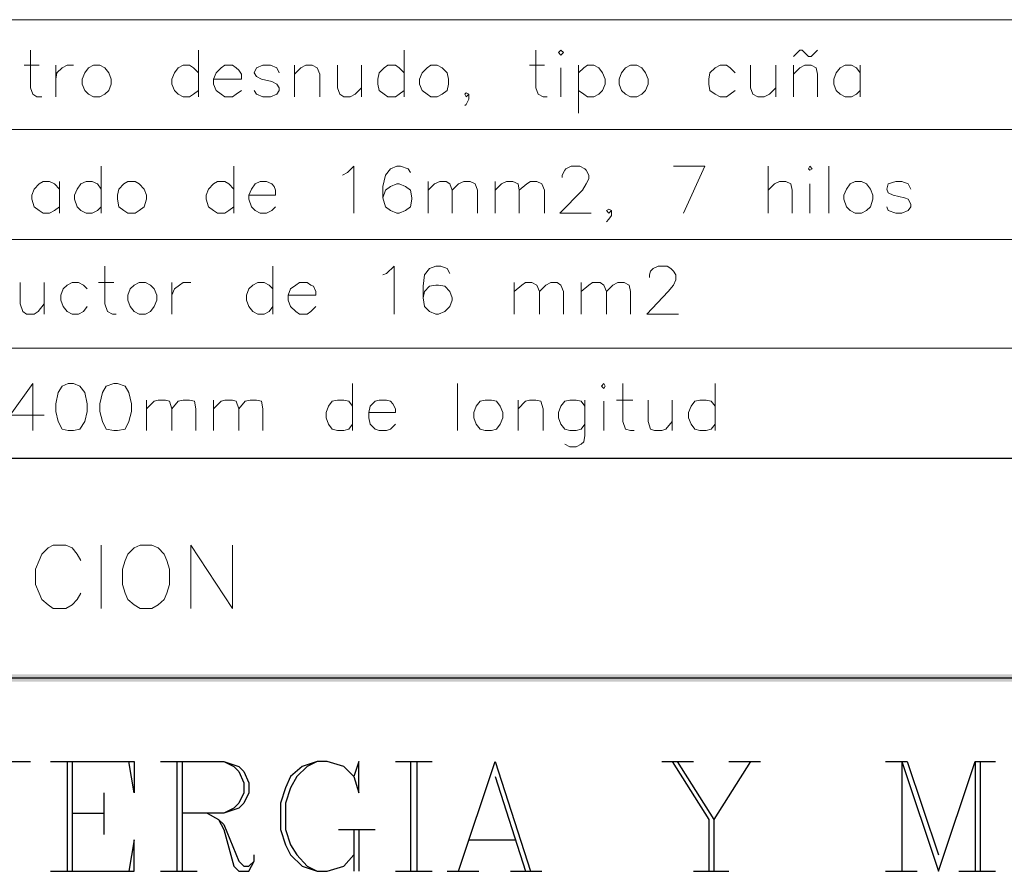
# Model space of a CAD drawing. Header units: millimetres. Extents: x 8 to 202, y 3 to 294.
# Tile 7 of 10: x 117 to 150, y 28 to 57. Entities that reach past the tile are written whole.
import ezdxf

# ---------------------------------------------------------------- set-up
doc = ezdxf.new("R2010")
doc.units = ezdxf.units.MM
doc.layers.add('DGE_CONTORNOS', color=7, linetype='Continuous', lineweight=0)
doc.layers.add('DGE_RELLENO', color=7, linetype='Continuous', lineweight=0)

msp = doc.modelspace()

# ---------------------------------------------------------------- hatches: boundary and pattern name
at = {"layer": 'DGE_RELLENO', "true_color": 0x000000}
for points in [[(23.4527, 34.8263), (23.7067, 34.5723), (201.9723, 34.8263)], [(23.7067, 34.5723), (201.9723, 34.8263), (201.8453, 34.5723)]]:
    msp.add_hatch(color=7, dxfattribs=at).paths.add_polyline_path(points, flags=0)

# ---------------------------------------------------------------- linework, layer by layer
at = {"layer": 'DGE_CONTORNOS', "lineweight": 5}
for points in [[(23.5797, 56.755), (201.9723, 56.755)], [(23.5797, 53.072), (201.9723, 53.072)], [(23.5797, 49.389), (201.9723, 49.389)], [(23.5797, 45.7484), (201.9723, 45.7484)]]:
    msp.add_lwpolyline(points, dxfattribs=at)
at = {"layer": 'DGE_CONTORNOS', "lineweight": 13}
for points in [[(117.348, 55.739), (117.348, 54.469), (117.4327, 54.2574), (117.5597, 54.1727), (117.729, 54.1727)], [(122.9783, 55.739), (122.9783, 54.1727)], [(129.8787, 55.739), (129.8787, 54.1727)], [(134.2813, 55.739), (134.2813, 54.469), (134.366, 54.2574), (134.5353, 54.1727), (134.6623, 54.1727)], [(135.0433, 55.6544), (135.128, 55.739), (135.2127, 55.6544), (135.128, 55.5697), (135.0433, 55.6544)], [(142.9173, 55.5274), (143.129, 55.739), (143.2137, 55.739), (143.4253, 55.5274), (143.51, 55.5274), (143.7217, 55.739)], [(117.1363, 55.231), (117.6443, 55.231)], [(118.1947, 55.231), (118.1947, 54.1727)], [(118.1947, 54.7654), (118.237, 54.977), (118.4063, 55.1464), (118.5757, 55.231), (118.7873, 55.231)], [(119.4647, 55.231), (119.2953, 55.1464), (119.1683, 54.977), (119.0837, 54.7654), (119.0837, 54.596), (119.1683, 54.3844), (119.2953, 54.2574), (119.4647, 54.1727), (119.6763, 54.1727), (119.8457, 54.2574), (119.9727, 54.3844), (120.0573, 54.596), (120.0573, 54.7654), (119.9727, 54.977), (119.8457, 55.1464), (119.6763, 55.231), (119.4647, 55.231)], [(122.9783, 54.977), (122.809, 55.1464), (122.682, 55.231), (122.4703, 55.231), (122.301, 55.1464), (122.174, 54.977), (122.0893, 54.7654), (122.0893, 54.596), (122.174, 54.3844), (122.301, 54.2574), (122.4703, 54.1727), (122.682, 54.1727), (122.809, 54.2574), (122.9783, 54.3844)], [(123.4863, 54.7654), (124.4177, 54.7654), (124.4177, 54.9347), (124.333, 55.0617), (124.2483, 55.1464), (124.1213, 55.231), (123.8673, 55.231), (123.7403, 55.1464), (123.571, 54.977), (123.4863, 54.7654), (123.4863, 54.596), (123.571, 54.3844), (123.7403, 54.2574), (123.8673, 54.1727), (124.1213, 54.1727), (124.2483, 54.2574), (124.4177, 54.3844)], [(125.6877, 54.977), (125.603, 55.1464), (125.3913, 55.231), (125.1373, 55.231), (124.9257, 55.1464), (124.841, 54.977), (124.9257, 54.85), (125.095, 54.7654), (125.4337, 54.6807), (125.603, 54.596), (125.6877, 54.469), (125.6877, 54.3844), (125.603, 54.2574), (125.3913, 54.1727), (125.1373, 54.1727), (124.9257, 54.2574), (124.841, 54.3844)], [(126.1957, 55.231), (126.1957, 54.1727)], [(126.1957, 54.9347), (126.4073, 55.1464), (126.5767, 55.231), (126.7883, 55.231), (126.9577, 55.1464), (127.0423, 54.9347), (127.0423, 54.1727)], [(127.635, 55.231), (127.635, 54.469), (127.7197, 54.2574), (127.8467, 54.1727), (128.0583, 54.1727), (128.2277, 54.2574), (128.4393, 54.469)], [(128.4393, 55.231), (128.4393, 54.1727)], [(129.8787, 54.977), (129.7093, 55.1464), (129.5823, 55.231), (129.3283, 55.231), (129.2013, 55.1464), (129.032, 54.977), (128.9897, 54.7654), (128.9897, 54.596), (129.032, 54.3844), (129.2013, 54.2574), (129.3283, 54.1727), (129.5823, 54.1727), (129.7093, 54.2574), (129.8787, 54.3844)], [(130.7677, 55.231), (130.6407, 55.1464), (130.4713, 54.977), (130.3867, 54.7654), (130.3867, 54.596), (130.4713, 54.3844), (130.6407, 54.2574), (130.7677, 54.1727), (130.9793, 54.1727), (131.1487, 54.2574), (131.318, 54.3844), (131.3603, 54.596), (131.3603, 54.7654), (131.318, 54.977), (131.1487, 55.1464), (130.9793, 55.231), (130.7677, 55.231)], [(134.0697, 55.231), (134.5777, 55.231)], [(135.128, 55.1464), (135.128, 54.1727)], [(135.7207, 55.231), (135.7207, 53.6224)], [(135.7207, 54.977), (135.89, 55.1464), (136.017, 55.231), (136.2287, 55.231), (136.398, 55.1464), (136.525, 54.977), (136.6097, 54.7654), (136.6097, 54.596), (136.525, 54.3844), (136.398, 54.2574), (136.2287, 54.1727), (136.017, 54.1727), (135.89, 54.2574), (135.7207, 54.3844)], [(137.4563, 55.231), (137.287, 55.1464), (137.16, 54.977), (137.0753, 54.7654), (137.0753, 54.596), (137.16, 54.3844), (137.287, 54.2574), (137.4563, 54.1727), (137.668, 54.1727), (137.8373, 54.2574), (137.9643, 54.3844), (138.049, 54.596), (138.049, 54.7654), (137.9643, 54.977), (137.8373, 55.1464), (137.668, 55.231), (137.4563, 55.231)], [(140.97, 54.977), (140.8007, 55.1464), (140.6737, 55.231), (140.462, 55.231), (140.2927, 55.1464), (140.1233, 54.977), (140.081, 54.7654), (140.081, 54.596), (140.1233, 54.3844), (140.2927, 54.2574), (140.462, 54.1727), (140.6737, 54.1727), (140.8007, 54.2574), (140.97, 54.3844)], [(141.478, 55.231), (141.478, 54.469), (141.5627, 54.2574), (141.732, 54.1727), (141.9437, 54.1727), (142.113, 54.2574), (142.3247, 54.469)], [(142.3247, 55.231), (142.3247, 54.1727)], [(142.9173, 55.231), (142.9173, 54.1727)], [(142.9173, 54.9347), (143.129, 55.1464), (143.2983, 55.231), (143.51, 55.231), (143.6793, 55.1464), (143.7217, 54.9347), (143.7217, 54.1727)], [(145.161, 54.977), (145.034, 55.1464), (144.8647, 55.231), (144.653, 55.231), (144.4837, 55.1464), (144.3567, 54.977), (144.272, 54.7654), (144.272, 54.596), (144.3567, 54.3844), (144.4837, 54.2574), (144.653, 54.1727), (144.8647, 54.1727), (145.034, 54.2574), (145.161, 54.3844)], [(145.161, 55.231), (145.161, 54.1727)], [(132.0377, 54.2574), (131.953, 54.2997), (131.9107, 54.2574), (131.953, 54.1727), (132.0377, 54.2574), (132.0377, 54.088), (131.953, 53.9187), (131.9107, 53.8764)], [(119.7187, 51.8444), (119.7187, 50.278)], [(124.1637, 51.8444), (124.1637, 50.278)], [(127.8043, 51.548), (127.9737, 51.6327), (128.1853, 51.8444), (128.1853, 50.278)], [(130.0903, 51.6327), (130.0057, 51.7597), (129.7517, 51.8444), (129.6247, 51.8444), (129.413, 51.7597), (129.2437, 51.548), (129.159, 51.167), (129.159, 50.786), (129.2437, 50.4897), (129.413, 50.3627), (129.6247, 50.278), (129.7093, 50.278), (129.921, 50.3627), (130.0903, 50.4897), (130.1327, 50.7437), (130.1327, 50.786), (130.0903, 51.04), (129.921, 51.167), (129.7093, 51.2517), (129.6247, 51.2517), (129.413, 51.167), (129.2437, 51.04), (129.159, 50.786)], [(135.1703, 51.4634), (135.1703, 51.548), (135.255, 51.7174), (135.2973, 51.7597), (135.4667, 51.8444), (135.763, 51.8444), (135.9323, 51.7597), (135.9747, 51.7174), (136.0593, 51.548), (136.0593, 51.421), (135.9747, 51.2517), (135.8477, 51.04), (135.0857, 50.278), (136.144, 50.278)], [(139.2343, 50.278), (139.954, 51.8444), (138.8957, 51.8444)], [(142.0707, 51.8444), (142.0707, 50.278)], [(143.4253, 51.7597), (143.4677, 51.8444), (143.5523, 51.7597), (143.4677, 51.7174), (143.4253, 51.7597)], [(144.1027, 51.8444), (144.1027, 50.278)], [(118.3217, 51.0824), (118.1523, 51.2517), (117.983, 51.3364), (117.7713, 51.3364), (117.6443, 51.2517), (117.475, 51.0824), (117.3903, 50.8707), (117.3903, 50.7437), (117.475, 50.4897), (117.6443, 50.3627), (117.7713, 50.278), (117.983, 50.278), (118.1523, 50.3627), (118.3217, 50.4897)], [(118.3217, 51.3364), (118.3217, 50.278)], [(119.7187, 51.0824), (119.5917, 51.2517), (119.4223, 51.3364), (119.2107, 51.3364), (119.0413, 51.2517), (118.9143, 51.0824), (118.8297, 50.8707), (118.8297, 50.7437), (118.9143, 50.4897), (119.0413, 50.3627), (119.2107, 50.278), (119.4223, 50.278), (119.5917, 50.3627), (119.7187, 50.4897)], [(120.6077, 51.3364), (120.4807, 51.2517), (120.3113, 51.0824), (120.269, 50.8707), (120.269, 50.7437), (120.3113, 50.4897), (120.4807, 50.3627), (120.6077, 50.278), (120.8617, 50.278), (120.9887, 50.3627), (121.158, 50.4897), (121.2427, 50.7437), (121.2427, 50.8707), (121.158, 51.0824), (120.9887, 51.2517), (120.8617, 51.3364), (120.6077, 51.3364)], [(124.1637, 51.0824), (123.9943, 51.2517), (123.8673, 51.3364), (123.6133, 51.3364), (123.4863, 51.2517), (123.317, 51.0824), (123.2323, 50.8707), (123.2323, 50.7437), (123.317, 50.4897), (123.4863, 50.3627), (123.6133, 50.278), (123.8673, 50.278), (123.9943, 50.3627), (124.1637, 50.4897)], [(124.6717, 50.8707), (125.5607, 50.8707), (125.5607, 51.04), (125.5183, 51.167), (125.4337, 51.2517), (125.2643, 51.3364), (125.0527, 51.3364), (124.8833, 51.2517), (124.7563, 51.0824), (124.6717, 50.8707), (124.6717, 50.7437), (124.7563, 50.4897), (124.8833, 50.3627), (125.0527, 50.278), (125.2643, 50.278), (125.4337, 50.3627), (125.5607, 50.4897)], [(130.683, 51.3364), (130.683, 50.278)], [(130.683, 51.04), (130.8947, 51.2517), (131.064, 51.3364), (131.2757, 51.3364), (131.4027, 51.2517), (131.4873, 51.04), (131.4873, 50.278)], [(131.4873, 51.04), (131.699, 51.2517), (131.8683, 51.3364), (132.08, 51.3364), (132.2493, 51.2517), (132.334, 51.04), (132.334, 50.278)], [(132.9267, 51.3364), (132.9267, 50.278)], [(132.9267, 51.04), (133.1383, 51.2517), (133.3077, 51.3364), (133.5193, 51.3364), (133.6887, 51.2517), (133.731, 51.04), (133.731, 50.278)], [(133.731, 51.04), (133.985, 51.2517), (134.112, 51.3364), (134.3237, 51.3364), (134.493, 51.2517), (134.5777, 51.04), (134.5777, 50.278)], [(142.0707, 51.04), (142.2823, 51.2517), (142.4517, 51.3364), (142.6633, 51.3364), (142.8327, 51.2517), (142.875, 51.04), (142.875, 50.278)], [(143.4677, 51.2517), (143.4677, 50.278)], [(144.9917, 51.3364), (144.8223, 51.2517), (144.6953, 51.0824), (144.6107, 50.8707), (144.6107, 50.7437), (144.6953, 50.4897), (144.8223, 50.3627), (144.9917, 50.278), (145.2033, 50.278), (145.3727, 50.3627), (145.4997, 50.4897), (145.5843, 50.7437), (145.5843, 50.8707), (145.4997, 51.0824), (145.3727, 51.2517), (145.2033, 51.3364), (144.9917, 51.3364)], [(146.8543, 51.0824), (146.7697, 51.2517), (146.558, 51.3364), (146.3463, 51.3364), (146.0923, 51.2517), (146.05, 51.0824), (146.0923, 50.9554), (146.2617, 50.8707), (146.6427, 50.786), (146.7697, 50.7437), (146.8543, 50.5744), (146.8543, 50.4897), (146.7697, 50.3627), (146.558, 50.278), (146.3463, 50.278), (146.0923, 50.3627), (146.05, 50.4897)], [(136.8213, 50.3627), (136.7367, 50.405), (136.652, 50.3627), (136.7367, 50.278), (136.8213, 50.3627), (136.8213, 50.1934), (136.7367, 50.0664), (136.652, 49.9817)], [(119.8457, 48.5), (119.8457, 47.23), (119.9303, 46.976), (120.0997, 46.8914), (120.2267, 46.8914)], [(125.476, 48.5), (125.476, 46.8914)], [(129.159, 48.2037), (129.286, 48.246), (129.54, 48.5), (129.54, 46.8914)], [(131.4027, 48.246), (131.318, 48.4154), (131.1063, 48.5), (130.937, 48.5), (130.7253, 48.4154), (130.556, 48.2037), (130.5137, 47.8227), (130.5137, 47.4417), (130.556, 47.1454), (130.7253, 46.976), (130.937, 46.8914), (131.0217, 46.8914), (131.2333, 46.976), (131.4027, 47.1454), (131.4873, 47.357), (131.4873, 47.4417), (131.4027, 47.6534), (131.2333, 47.8227), (131.0217, 47.865), (130.937, 47.865), (130.7253, 47.8227), (130.556, 47.6534), (130.5137, 47.4417)], [(138.0913, 48.119), (138.0913, 48.2037), (138.1337, 48.3307), (138.2183, 48.4154), (138.3877, 48.5), (138.684, 48.5), (138.811, 48.4154), (138.8957, 48.3307), (138.9803, 48.2037), (138.9803, 48.0344), (138.8957, 47.865), (138.7263, 47.6534), (138.0067, 46.8914), (139.065, 46.8914)], [(117.0093, 47.9497), (117.0093, 47.23), (117.094, 46.976), (117.221, 46.8914), (117.475, 46.8914), (117.602, 46.976), (117.8137, 47.23)], [(117.8137, 47.9497), (117.8137, 46.8914)], [(119.253, 47.738), (119.126, 47.865), (118.9567, 47.9497), (118.745, 47.9497), (118.5757, 47.865), (118.4487, 47.738), (118.364, 47.5264), (118.364, 47.357), (118.4487, 47.1454), (118.5757, 46.976), (118.745, 46.8914), (118.9567, 46.8914), (119.126, 46.976), (119.253, 47.1454)], [(119.634, 47.9497), (120.142, 47.9497)], [(120.9887, 47.9497), (120.8193, 47.865), (120.6923, 47.738), (120.6077, 47.5264), (120.6077, 47.357), (120.6923, 47.1454), (120.8193, 46.976), (120.9887, 46.8914), (121.2003, 46.8914), (121.3697, 46.976), (121.4967, 47.1454), (121.5813, 47.357), (121.5813, 47.5264), (121.4967, 47.738), (121.3697, 47.865), (121.2003, 47.9497), (120.9887, 47.9497)], [(122.0893, 47.9497), (122.0893, 46.8914)], [(122.0893, 47.5264), (122.174, 47.738), (122.3433, 47.865), (122.4703, 47.9497), (122.7243, 47.9497)], [(125.476, 47.738), (125.349, 47.865), (125.1797, 47.9497), (124.968, 47.9497), (124.7987, 47.865), (124.6717, 47.738), (124.587, 47.5264), (124.587, 47.357), (124.6717, 47.1454), (124.7987, 46.976), (124.968, 46.8914), (125.1797, 46.8914), (125.349, 46.976), (125.476, 47.1454)], [(125.984, 47.5264), (126.9153, 47.5264), (126.9153, 47.6534), (126.8307, 47.8227), (126.746, 47.865), (126.619, 47.9497), (126.365, 47.9497), (126.238, 47.865), (126.0687, 47.738), (125.984, 47.5264), (125.984, 47.357), (126.0687, 47.1454), (126.238, 46.976), (126.365, 46.8914), (126.619, 46.8914), (126.746, 46.976), (126.9153, 47.1454)], [(133.5617, 47.9497), (133.5617, 46.8914)], [(133.5617, 47.6534), (133.8157, 47.865), (133.9427, 47.9497), (134.1543, 47.9497), (134.3237, 47.865), (134.4083, 47.6534), (134.4083, 46.8914)], [(134.4083, 47.6534), (134.62, 47.865), (134.7893, 47.9497), (135.001, 47.9497), (135.128, 47.865), (135.2127, 47.6534), (135.2127, 46.8914)], [(135.8053, 47.9497), (135.8053, 46.8914)], [(135.8053, 47.6534), (136.0593, 47.865), (136.1863, 47.9497), (136.4403, 47.9497), (136.5673, 47.865), (136.652, 47.6534), (136.652, 46.8914)], [(136.652, 47.6534), (136.8637, 47.865), (137.033, 47.9497), (137.2447, 47.9497), (137.414, 47.865), (137.4563, 47.6534), (137.4563, 46.8914)], [(117.4327, 44.563), (116.6707, 43.5047), (117.8137, 43.5047)], [(117.4327, 44.563), (117.4327, 42.9967)], [(118.618, 44.563), (118.4063, 44.4784), (118.2793, 44.2667), (118.1947, 43.8857), (118.1947, 43.6317), (118.2793, 43.293), (118.4063, 43.039), (118.618, 42.9967), (118.7873, 42.9967), (118.999, 43.039), (119.1683, 43.293), (119.253, 43.6317), (119.253, 43.8857), (119.1683, 44.2667), (118.999, 44.4784), (118.7873, 44.563), (118.618, 44.563)], [(120.142, 44.563), (119.888, 44.4784), (119.761, 44.2667), (119.6763, 43.8857), (119.6763, 43.6317), (119.761, 43.293), (119.888, 43.039), (120.142, 42.9967), (120.269, 42.9967), (120.523, 43.039), (120.65, 43.293), (120.7347, 43.6317), (120.7347, 43.8857), (120.65, 44.2667), (120.523, 44.4784), (120.269, 44.563), (120.142, 44.563)], [(128.143, 44.563), (128.143, 42.9967)], [(131.6567, 44.563), (131.6567, 42.9967)], [(136.4827, 44.4784), (136.5673, 44.563), (136.6097, 44.4784), (136.5673, 44.3937), (136.4827, 44.4784)], [(137.2023, 44.563), (137.2023, 43.293), (137.287, 43.039), (137.4563, 42.9967), (137.5833, 42.9967)], [(140.2927, 44.563), (140.2927, 42.9967)], [(121.2427, 44.0127), (121.2427, 42.9967)], [(121.2427, 43.7164), (121.4967, 43.9704), (121.6237, 44.0127), (121.8777, 44.0127), (122.0047, 43.9704), (122.0893, 43.7164), (122.0893, 42.9967)], [(122.0893, 43.7164), (122.301, 43.9704), (122.4703, 44.0127), (122.682, 44.0127), (122.8513, 43.9704), (122.8937, 43.7164), (122.8937, 42.9967)], [(123.4863, 44.0127), (123.4863, 42.9967)], [(123.4863, 43.7164), (123.7403, 43.9704), (123.8673, 44.0127), (124.1213, 44.0127), (124.2483, 43.9704), (124.333, 43.7164), (124.333, 42.9967)], [(124.333, 43.7164), (124.5447, 43.9704), (124.714, 44.0127), (124.9257, 44.0127), (125.095, 43.9704), (125.1373, 43.7164), (125.1373, 42.9967)], [(128.143, 43.801), (128.016, 43.9704), (127.8467, 44.0127), (127.635, 44.0127), (127.4657, 43.9704), (127.3387, 43.801), (127.254, 43.5894), (127.254, 43.42), (127.3387, 43.2084), (127.4657, 43.039), (127.635, 42.9967), (127.8467, 42.9967), (128.016, 43.039), (128.143, 43.2084)], [(128.6933, 43.5894), (129.5823, 43.5894), (129.5823, 43.7164), (129.4977, 43.8857), (129.413, 43.9704), (129.286, 44.0127), (129.032, 44.0127), (128.905, 43.9704), (128.7357, 43.801), (128.6933, 43.5894), (128.6933, 43.42), (128.7357, 43.2084), (128.905, 43.039), (129.032, 42.9967), (129.286, 42.9967), (129.413, 43.039), (129.5823, 43.2084)], [(132.588, 44.0127), (132.4187, 43.9704), (132.2917, 43.801), (132.207, 43.5894), (132.207, 43.42), (132.2917, 43.2084), (132.4187, 43.039), (132.588, 42.9967), (132.7997, 42.9967), (132.969, 43.039), (133.096, 43.2084), (133.1807, 43.42), (133.1807, 43.5894), (133.096, 43.801), (132.969, 43.9704), (132.7997, 44.0127), (132.588, 44.0127)], [(133.6887, 44.0127), (133.6887, 42.9967)], [(133.6887, 43.7164), (133.9427, 43.9704), (134.0697, 44.0127), (134.2813, 44.0127), (134.4507, 43.9704), (134.5353, 43.7164), (134.5353, 42.9967)], [(135.9323, 43.801), (135.8053, 43.9704), (135.636, 44.0127), (135.4243, 44.0127), (135.255, 43.9704), (135.128, 43.801), (135.0433, 43.5894), (135.0433, 43.42), (135.128, 43.2084), (135.255, 43.039), (135.4243, 42.9967), (135.636, 42.9967), (135.8053, 43.039), (135.9323, 43.2084)], [(135.9323, 44.0127), (135.9323, 42.8274), (135.89, 42.6157), (135.8053, 42.531), (135.636, 42.4464), (135.4243, 42.4464), (135.255, 42.531)], [(136.5673, 43.9704), (136.5673, 42.9967)], [(136.9907, 44.0127), (137.541, 44.0127)], [(138.049, 44.0127), (138.049, 43.293), (138.1337, 43.039), (138.2607, 42.9967), (138.5147, 42.9967), (138.6417, 43.039), (138.8533, 43.293)], [(138.8533, 44.0127), (138.8533, 42.9967)], [(140.2927, 43.801), (140.1657, 43.9704), (139.9963, 44.0127), (139.7847, 44.0127), (139.6153, 43.9704), (139.4883, 43.801), (139.4037, 43.5894), (139.4037, 43.42), (139.4883, 43.2084), (139.6153, 43.039), (139.7847, 42.9967), (139.9963, 42.9967), (140.1657, 43.039), (140.2927, 43.2084)], [(119.0413, 38.6363), (118.9143, 38.848), (118.745, 39.0596), (118.5333, 39.1443), (118.11, 39.1443), (117.9407, 39.0596), (117.729, 38.848), (117.6443, 38.6363), (117.5173, 38.34), (117.5173, 37.832), (117.6443, 37.5356), (117.729, 37.3239), (117.9407, 37.1546), (118.11, 37.0276), (118.5333, 37.0276), (118.745, 37.1546), (118.9143, 37.3239), (119.0413, 37.5356)], [(119.7187, 39.1443), (119.7187, 37.0276)], [(121.031, 39.1443), (120.8193, 39.0596), (120.6077, 38.848), (120.523, 38.6363), (120.4383, 38.34), (120.4383, 37.832), (120.523, 37.5356), (120.6077, 37.3239), (120.8193, 37.1546), (121.031, 37.0276), (121.412, 37.0276), (121.6237, 37.1546), (121.8353, 37.3239), (121.92, 37.5356), (122.0047, 37.832), (122.0047, 38.34), (121.92, 38.6363), (121.8353, 38.848), (121.6237, 39.0596), (121.412, 39.1443), (121.031, 39.1443)], [(122.7243, 37.0276), (122.7243, 39.1443), (124.1213, 37.0276), (124.1213, 39.1443)]]:
    msp.add_lwpolyline(points, dxfattribs=at)
at = {"layer": 'DGE_CONTORNOS', "lineweight": 25}
for points in [[(23.5797, 42.0653), (201.9723, 42.0653)], [(23.5797, 34.6993), (201.9723, 34.6993)], [(116.2897, 31.9053), (117.348, 31.9053)], [(118.0253, 31.9053), (120.8193, 31.9053), (120.8193, 30.847), (120.65, 31.9053)], [(118.5757, 31.9053), (118.5757, 28.2223)], [(118.745, 31.9053), (118.745, 28.2223)], [(121.7083, 31.9053), (123.825, 31.9053), (124.333, 31.7359), (124.5023, 31.5666), (124.6717, 31.1856), (124.6717, 30.847), (124.5023, 30.5083), (124.333, 30.339), (123.825, 30.1696), (122.428, 30.1696)], [(122.2587, 31.9053), (122.2587, 28.2223)], [(122.428, 31.9053), (122.428, 28.2223)], [(123.825, 31.9053), (124.1637, 31.7359), (124.333, 31.5666), (124.5023, 31.1856), (124.5023, 30.847), (124.333, 30.5083), (124.1637, 30.339), (123.825, 30.1696)], [(128.1853, 31.3973), (128.3547, 30.847), (128.3547, 31.9053), (128.1853, 31.3973), (127.8467, 31.7359), (127.2963, 31.9053), (126.9577, 31.9053), (126.4497, 31.7359), (126.0687, 31.3973), (125.8993, 31.0163), (125.73, 30.5083), (125.73, 29.6193), (125.8993, 29.1113), (126.0687, 28.7726), (126.4497, 28.3916), (126.9577, 28.2223), (127.2963, 28.2223), (127.8467, 28.3916), (128.1853, 28.7726)], [(126.9577, 31.9053), (126.619, 31.7359), (126.2803, 31.3973), (126.0687, 31.0163), (125.8993, 30.5083), (125.8993, 29.6193), (126.0687, 29.1113), (126.2803, 28.7726), (126.619, 28.3916), (126.9577, 28.2223)], [(129.5823, 31.9053), (130.81, 31.9053)], [(130.0903, 31.9053), (130.0903, 28.2223)], [(130.302, 31.9053), (130.302, 28.2223)], [(131.699, 28.2223), (132.9267, 31.9053), (134.112, 28.2223)], [(138.5147, 31.9053), (139.573, 31.9053)], [(138.8533, 31.9053), (140.081, 29.9579), (140.081, 28.2223)], [(139.0227, 31.9053), (140.2503, 29.9579), (140.2503, 28.2223)], [(141.478, 31.9053), (140.2503, 29.9579)], [(140.7583, 31.9053), (141.8167, 31.9053)], [(146.0077, 31.9053), (146.7273, 31.9053)], [(146.558, 31.9053), (146.558, 28.2223)], [(146.558, 31.9053), (147.7857, 28.2223), (149.0133, 31.9053), (149.0133, 28.2223)], [(146.7273, 31.9053), (147.7857, 28.7726)], [(149.0133, 31.9053), (149.6907, 31.9053)], [(149.1827, 31.9053), (149.1827, 28.2223)], [(132.9267, 31.3973), (133.9427, 28.2223)], [(119.8033, 30.847), (119.8033, 29.4499)], [(118.745, 30.1696), (119.8033, 30.1696)], [(123.2747, 30.1696), (123.6557, 29.9579), (123.825, 29.7886), (124.333, 28.5609), (124.5023, 28.3916), (124.6717, 28.3916), (124.841, 28.5609)], [(123.6557, 29.9579), (123.825, 29.6193), (124.1637, 28.3916), (124.333, 28.2223), (124.6717, 28.2223), (124.841, 28.5609), (124.841, 28.7726)], [(127.6773, 29.6193), (128.905, 29.6193)], [(128.1853, 29.6193), (128.1853, 28.2223)], [(128.3547, 29.6193), (128.3547, 28.2223)], [(118.0253, 28.2223), (120.8193, 28.2223), (120.8193, 29.2806), (120.65, 28.2223)], [(132.0377, 29.2806), (133.604, 29.2806)], [(121.7083, 28.2223), (122.936, 28.2223)], [(129.5823, 28.2223), (130.81, 28.2223)], [(131.318, 28.2223), (132.3763, 28.2223)], [(133.4347, 28.2223), (134.493, 28.2223)], [(139.573, 28.2223), (140.7583, 28.2223)], [(146.0077, 28.2223), (147.066, 28.2223)], [(148.463, 28.2223), (149.6907, 28.2223)]]:
    msp.add_lwpolyline(points, dxfattribs=at)

doc.saveas('drawing.dxf')
